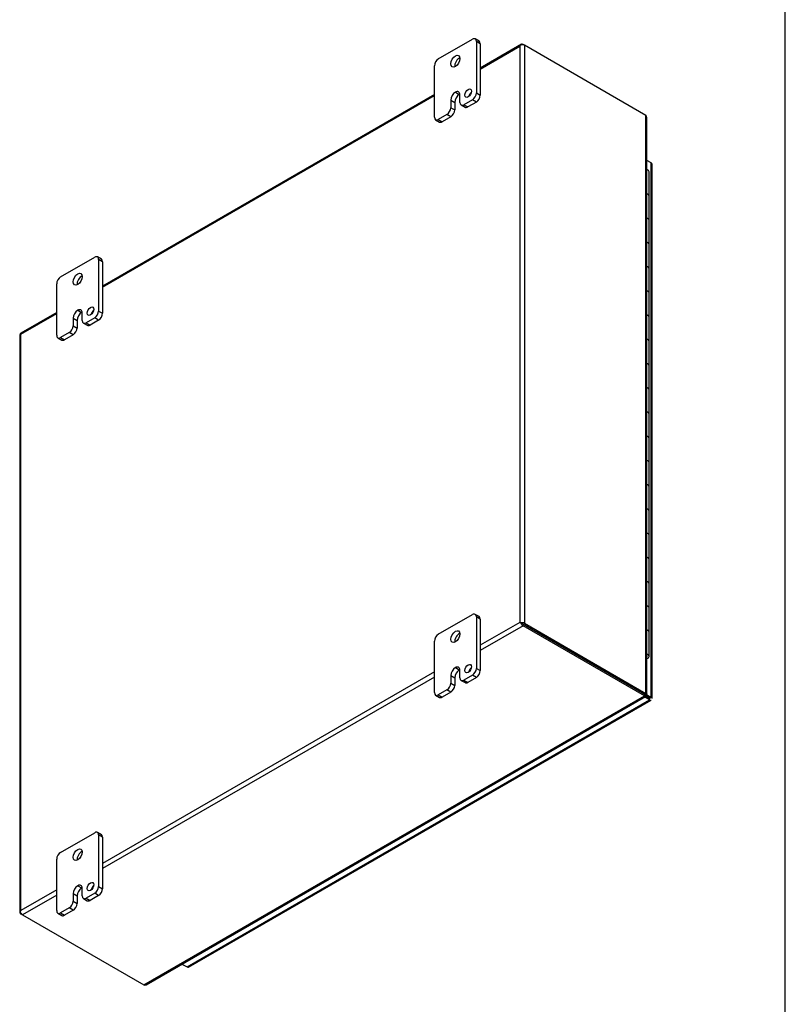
# Model space of a CAD drawing. Header units: inches. Extents: x 1 to 150, y -1 to 99.
# Tile 10 of 11: x 124 to 150, y 30 to 64. Entities that reach past the tile are written whole.
import ezdxf

# ---------------------------------------------------------------- set-up
doc = ezdxf.new("R2010")
doc.units = ezdxf.units.IN
doc.header["$MEASUREMENT"] = 0
for name, color, linetype in [('COM48431', 7, 'Continuous'), ('COM71102-11', 7, 'Continuous'), ('Default', 7, 'Continuous'), ('FET07710', 7, 'Continuous'), ('GSK10080', 7, 'Continuous'), ('HNG10610-20B', 7, 'Continuous'), ('HNG10610-20C', 7, 'Continuous'), ('HNG10620-20P', 7, 'Continuous')]:
    doc.layers.add(name, color=color, linetype=linetype)

# ---------------------------------------------------------------- blocks, each defined once
blk = doc.blocks.new('SE1')
at = {"layer": 'COM48431', "color": 7, "linetype": 'Continuous'}
for p, q in [((140.772, 62.812), (139.386, 62.012)), ((139.386, 61.976), (140.724, 62.748)), ((140.724, 62.748), (140.724, 43.329)), ((140.754, 62.79), (140.754, 62.79)), ((140.826, 62.807), (140.877, 62.778)), ((144.966, 60.416), (140.877, 62.778)), ((140.877, 62.778), (140.877, 43.299)), ((137.84, 61.12), (126.658, 54.664)), ((126.658, 54.627), (137.84, 61.083)), ((144.966, 40.938), (144.966, 60.416)), ((144.998, 40.919), (144.998, 60.347)), ((125.112, 53.771), (123.903, 53.073)), ((123.906, 53.038), (125.112, 53.735)), ((123.874, 53.024), (123.874, 33.545)), ((123.906, 33.619), (123.906, 53.038)), ((140.724, 43.329), (139.386, 42.556)), ((140.826, 43.211), (139.386, 42.38)), ((140.775, 43.299), (140.724, 43.329)), ((140.754, 43.312), (140.826, 43.27)), ((140.754, 43.311), (140.826, 43.27)), ((140.826, 43.27), (144.916, 40.909)), ((144.915, 40.909), (140.826, 43.27)), ((144.915, 40.85), (140.826, 43.211)), ((140.877, 43.299), (144.966, 40.938)), ((137.84, 41.663), (126.658, 35.208)), ((137.84, 41.487), (126.658, 35.031)), ((128.047, 31.111), (144.915, 40.85)), ((128.123, 31.118), (144.948, 40.832)), ((144.897, 40.898), (144.948, 40.869)), ((144.937, 40.882), (144.913, 40.896)), ((144.937, 40.882), (144.913, 40.896)), ((144.915, 40.909), (144.915, 40.85)), ((144.916, 40.909), (144.966, 40.938)), ((144.949, 40.904), (144.925, 40.918)), ((144.949, 40.904), (144.925, 40.918)), ((144.926, 40.923), (144.966, 40.9)), ((144.948, 40.869), (144.937, 40.882)), ((144.966, 40.9), (144.949, 40.904)), ((125.112, 34.315), (123.906, 33.619)), ((125.112, 34.139), (123.957, 33.472)), ((123.885, 33.572), (123.885, 33.572)), ((123.957, 33.472), (123.906, 33.501)), ((123.957, 33.472), (128.047, 31.111))]:
    blk.add_line(p, q, dxfattribs=at)
for centre, start, end in [((144.905, 60.347), 0, 48.6182), ((128.076, 31.198), 251.3818, 300)]:
    blk.add_arc(centre, 0.0923, start, end, dxfattribs=at)
for centre, major_axis, ratio, start_param, end_param in [((140.8, 62.704), (0.076, 0.132), 0.577982, 1.230411, 1.570248), ((140.8, 62.704), (0.076, 0.132), 0.577982, 1.231508, 1.571345), ((140.826, 62.719), (0.054, -0.0935), 0.57735, 2.356194, 3.587154), ((140.8, 62.733), (0.108, 0), 0.57735, 0.785398, 2.016358), ((123.982, 53.024), (0.108, 0), 0.57735, 2.696031, 3.141593), ((123.957, 52.98), (0.054, -0.0935), 0.57735, 3.141593, 3.587154), ((123.982, 52.994), (-0.108, 0.062), 0.000948, 0.445015, 0.784852), ((123.982, 52.994), (-0.108, 0.062), 0.000948, -0.784852, -0.445015), ((140.8, 43.285), (-0.108, 0.062), 0.000948, -1.124689, -0.784852), ((140.8, 43.285), (-0.108, 0.062), 0.000948, 0.784852, 1.124689), ((140.8, 43.255), (0.108, 0), 0.57735, 0.785398, 2.016358), ((140.826, 43.299), (0.054, -0.0935), 0.57735, 4.266828, 5.497787), ((140.8, 43.285), (0.036, -0.0207), 0.000948, 0.785944, 2.356741), ((140.8, 43.285), (0.036, -0.0208), 0.000948, 3.926445, 5.497241), ((123.982, 33.545), (0.108, 0), 0.57735, 2.696031, 3.926991), ((123.982, 33.575), (-0.076, -0.132), 0.577982, 4.712938, 5.052774), ((123.982, 33.575), (-0.076, -0.132), 0.577982, 4.71184, 5.051677), ((123.957, 33.56), (0.054, -0.0935), 0.57735, 4.266828, 5.497787)]:
    blk.add_ellipse(centre, major_axis=major_axis, ratio=ratio, start_param=start_param, end_param=end_param, dxfattribs=at)
for points, knots in [([(144.915, 40.909), (144.915, 40.9), (144.914, 40.896), (144.909, 40.893), (144.905, 40.895), (144.897, 40.898)], [0, 0, 0, 0, 0.5, 0.5, 1, 1, 1, 1]), ([(144.915, 40.85), (144.922, 40.842), (144.928, 40.836), (144.939, 40.83), (144.944, 40.83), (144.951, 40.834), (144.953, 40.838), (144.954, 40.851), (144.952, 40.859), (144.948, 40.869)], [0, 0, 0, 0, 0.25, 0.25, 0.5, 0.5, 0.75, 0.75, 1, 1, 1, 1]), ([(144.916, 40.909), (144.919, 40.911), (144.922, 40.913), (144.925, 40.916), (144.926, 40.918), (144.926, 40.919)], [0, 0, 0, 0, 0.25, 0.25, 0.5, 0.5, 0.5, 0.5]), ([(144.966, 40.938), (144.976, 40.936), (144.984, 40.934), (144.995, 40.927), (144.998, 40.923), (144.998, 40.915), (144.995, 40.911), (144.984, 40.905), (144.976, 40.902), (144.966, 40.9)], [0, 0, 0, 0, 0.25, 0.25, 0.5, 0.5, 0.75, 0.75, 1, 1, 1, 1])]:
    blk.add_open_spline(points, degree=3, knots=knots, dxfattribs=at)
at = {"layer": 'COM71102-11', "color": 7, "linetype": 'Continuous'}
for p, q in [((145.142, 58.817), (144.998, 58.9)), ((145.142, 40.805), (145.142, 58.817)), ((145.173, 40.76), (145.173, 58.773)), ((144.623, 41.078), (144.623, 41.078)), ((144.651, 41.062), (144.651, 41.061)), ((145.091, 40.716), (144.919, 40.815)), ((144.951, 40.856), (145.091, 40.775)), ((145.091, 40.775), (144.951, 40.856)), ((144.973, 40.902), (145.142, 40.805)), ((129.504, 31.717), (145.091, 40.716)), ((129.558, 31.712), (145.145, 40.711)), ((145.116, 40.76), (145.091, 40.775)), ((145.116, 40.76), (145.091, 40.775)), ((129.332, 31.816), (129.504, 31.717))]:
    blk.add_line(p, q, dxfattribs=at)
for centre, major_axis, ratio, start_param, end_param in [((145.065, 58.773), (-0.108, 0), 0.57735, 3.141593, 3.926991), ((145.065, 40.79), (-0.036, 0.0207), 0.000948, 3.142139, 3.927537), ((145.065, 40.79), (-0.036, 0.0208), 0.000948, 2.355648, 3.141046), ((145.091, 40.804), (-0.054, 0.0935), 0.57735, 2.356194, 3.141593), ((145.065, 40.76), (-0.108, 0), 0.57735, 3.141593, 3.926991), ((129.504, 31.805), (-0.054, 0.0935), 0.57735, 2.356194, 3.141593)]:
    blk.add_ellipse(centre, major_axis=major_axis, ratio=ratio, start_param=start_param, end_param=end_param, dxfattribs=at)
at = {"layer": 'FET07710', "color": 7, "linetype": 'Continuous'}
for p, q in [((137.972, 62.319), (139.121, 62.982)), ((139.347, 62.915), (139.215, 62.992)), ((139.254, 62.906), (139.254, 61.171)), ((139.386, 62.829), (139.254, 62.906)), ((139.386, 62.829), (139.386, 61.094)), ((137.84, 60.354), (137.84, 62.089)), ((138.547, 61.196), (138.547, 61.196)), ((138.547, 61.196), (138.679, 61.12)), ((138.547, 61.196), (138.679, 61.119)), ((138.679, 61.12), (138.679, 61.119)), ((138.701, 60.852), (138.701, 61.107)), ((139.254, 61.171), (139.386, 61.094)), ((138.392, 60.929), (138.392, 60.674)), ((138.392, 60.929), (138.525, 60.852)), ((138.525, 60.852), (138.525, 60.597)), ((138.74, 60.766), (138.872, 60.69)), ((139.121, 60.941), (138.834, 60.775)), ((138.834, 60.775), (138.966, 60.699)), ((139.253, 60.865), (138.966, 60.699)), ((139.253, 60.865), (139.121, 60.941)), ((138.26, 60.444), (137.972, 60.278)), ((138.392, 60.368), (138.26, 60.444)), ((138.392, 60.674), (138.525, 60.597)), ((137.878, 60.268), (138.011, 60.192)), ((137.972, 60.278), (138.104, 60.201)), ((138.392, 60.368), (138.104, 60.201)), ((125.244, 54.97), (126.393, 55.634)), ((126.619, 55.567), (126.487, 55.643)), ((126.526, 55.557), (126.526, 53.822)), ((126.658, 55.481), (126.526, 55.557)), ((126.658, 55.481), (126.658, 53.746)), ((125.112, 53.006), (125.112, 54.741)), ((125.819, 53.847), (125.819, 53.847)), ((125.819, 53.847), (125.951, 53.771)), ((125.819, 53.847), (125.951, 53.771)), ((125.951, 53.771), (125.951, 53.771)), ((125.973, 53.503), (125.973, 53.758)), ((126.526, 53.822), (126.658, 53.746)), ((125.665, 53.58), (125.665, 53.325)), ((125.665, 53.58), (125.797, 53.504)), ((125.797, 53.504), (125.797, 53.249)), ((126.393, 53.593), (126.106, 53.427)), ((126.106, 53.427), (126.238, 53.35)), ((126.525, 53.516), (126.238, 53.35)), ((126.525, 53.516), (126.393, 53.593)), ((125.532, 53.095), (125.244, 52.929)), ((125.664, 53.019), (125.532, 53.095)), ((125.665, 53.325), (125.797, 53.249)), ((126.012, 53.417), (126.144, 53.341)), ((125.15, 52.92), (125.283, 52.844)), ((125.244, 52.929), (125.376, 52.853)), ((125.664, 53.019), (125.376, 52.853)), ((137.972, 42.927), (139.121, 43.591)), ((139.347, 43.524), (139.215, 43.6)), ((139.254, 43.514), (139.254, 41.779)), ((139.386, 43.438), (139.254, 43.514)), ((139.386, 43.438), (139.386, 41.703)), ((137.84, 40.962), (137.84, 42.698)), ((138.392, 41.537), (138.392, 41.282)), ((138.392, 41.537), (138.525, 41.461)), ((138.547, 41.804), (138.547, 41.804)), ((138.547, 41.804), (138.679, 41.728)), ((138.547, 41.804), (138.679, 41.728)), ((138.679, 41.728), (138.679, 41.728)), ((138.701, 41.46), (138.701, 41.715)), ((139.121, 41.549), (138.834, 41.383)), ((139.253, 41.473), (139.121, 41.549)), ((139.254, 41.779), (139.386, 41.703)), ((138.392, 41.282), (138.525, 41.205)), ((138.525, 41.461), (138.525, 41.205)), ((138.74, 41.374), (138.872, 41.298)), ((138.834, 41.383), (138.966, 41.307)), ((139.253, 41.473), (138.966, 41.307)), ((137.878, 40.877), (138.011, 40.8)), ((138.26, 41.052), (137.972, 40.886)), ((137.972, 40.886), (138.104, 40.81)), ((138.392, 40.976), (138.104, 40.81)), ((138.392, 40.976), (138.26, 41.052)), ((125.244, 35.579), (126.393, 36.242)), ((126.619, 36.175), (126.487, 36.251)), ((126.526, 36.166), (126.526, 34.43)), ((126.658, 36.089), (126.526, 36.166)), ((126.658, 36.089), (126.658, 34.354)), ((125.112, 33.614), (125.112, 35.349)), ((125.665, 34.188), (125.665, 33.933)), ((125.665, 34.188), (125.797, 34.112)), ((125.819, 34.456), (125.819, 34.455)), ((125.819, 34.456), (125.951, 34.379)), ((125.819, 34.455), (125.951, 34.379)), ((125.951, 34.379), (125.951, 34.379)), ((125.973, 34.111), (125.973, 34.367)), ((126.393, 34.201), (126.106, 34.035)), ((126.525, 34.125), (126.393, 34.201)), ((126.526, 34.43), (126.658, 34.354)), ((125.665, 33.933), (125.797, 33.857)), ((125.797, 34.112), (125.797, 33.857)), ((126.012, 34.026), (126.144, 33.949)), ((126.106, 34.035), (126.238, 33.959)), ((126.525, 34.125), (126.238, 33.959)), ((125.15, 33.528), (125.283, 33.452)), ((125.532, 33.704), (125.244, 33.537)), ((125.244, 33.537), (125.376, 33.461)), ((125.664, 33.627), (125.376, 33.461)), ((125.664, 33.627), (125.532, 33.704))]:
    blk.add_line(p, q, dxfattribs=at)
for centre, major_axis, start_param, end_param in [((139.121, 62.829), (-0.094, -0.162), 2.356194, 3.926991), ((139.253, 62.753), (-0.094, -0.162), 2.356194, 3.141593), ((137.972, 62.166), (0.094, 0.162), 0.785398, 2.356194), ((138.679, 62.166), (0.109, 0.189), 0.649107, 2.492486), ((138.547, 61.018), (0.109, 0.189), 0.785398, 2.356194), ((138.679, 60.941), (0.109, 0.189), 0.785398, 2.356194), ((138.547, 61.018), (-0.109, -0.189), 2.356194, 3.926991), ((138.679, 60.942), (-0.109, -0.189), 3.793313, 3.926991), ((139.11, 61.088), (0.078, 0.135), 1.008936, 2.132657), ((139.121, 61.094), (-0.094, -0.162), 0.785398, 2.356194), ((139.253, 61.018), (0.094, 0.162), 3.926991, 5.497787), ((138.834, 60.928), (0.094, 0.162), 2.356194, 3.926991), ((138.26, 60.597), (-0.094, -0.162), 0.785398, 2.356194), ((138.392, 60.521), (0.094, 0.162), 3.926991, 5.497787), ((138.966, 60.852), (0.094, 0.162), 3.141593, 3.926991), ((137.972, 60.431), (0.094, 0.162), 2.356194, 3.926991), ((138.104, 60.354), (0.094, 0.162), 3.141593, 3.926991), ((126.393, 55.481), (-0.094, -0.162), 2.356194, 3.926991), ((126.525, 55.404), (-0.094, -0.162), 2.356194, 3.141593), ((125.244, 54.817), (0.094, 0.162), 0.785398, 2.356194), ((125.951, 54.818), (0.109, 0.189), 0.649107, 2.492486), ((125.819, 53.669), (0.109, 0.189), 0.785398, 2.356194), ((125.951, 53.593), (0.109, 0.189), 0.785398, 2.356194), ((125.819, 53.669), (-0.109, -0.189), 2.356194, 3.926991), ((125.951, 53.593), (-0.109, -0.189), 3.793313, 3.926991), ((126.382, 53.74), (0.078, 0.135), 1.008936, 2.132657), ((126.393, 53.746), (-0.094, -0.162), 0.785398, 2.356194), ((126.106, 53.58), (0.094, 0.162), 2.356194, 3.926991), ((126.525, 53.669), (0.094, 0.162), 3.926991, 5.497787), ((125.532, 53.248), (-0.094, -0.162), 0.785398, 2.356194), ((125.664, 53.172), (0.094, 0.162), 3.926991, 5.497787), ((126.238, 53.503), (0.094, 0.162), 3.141593, 3.926991), ((125.244, 53.082), (0.094, 0.162), 2.356194, 3.926991), ((125.376, 53.006), (0.094, 0.162), 3.141593, 3.926991), ((139.121, 43.437), (-0.094, -0.162), 2.356194, 3.926991), ((139.253, 43.361), (-0.094, -0.162), 2.356194, 3.141593), ((137.972, 42.774), (0.094, 0.162), 0.785398, 2.356194), ((138.679, 42.774), (0.109, 0.189), 0.649107, 2.492486), ((138.547, 41.626), (-0.109, -0.189), 2.356194, 3.926991), ((138.547, 41.626), (0.109, 0.189), 0.785398, 2.356194), ((138.679, 41.55), (0.109, 0.189), 0.785398, 2.356194), ((138.679, 41.55), (-0.109, -0.189), 3.793313, 3.926991), ((139.11, 41.696), (0.078, 0.135), 1.008936, 2.132657), ((139.121, 41.702), (-0.094, -0.162), 0.785398, 2.356194), ((139.253, 41.626), (0.094, 0.162), 3.926991, 5.497787), ((138.26, 41.205), (-0.094, -0.162), 0.785398, 2.356194), ((138.392, 41.129), (0.094, 0.162), 3.926991, 5.497787), ((138.834, 41.536), (0.094, 0.162), 2.356194, 3.926991), ((138.966, 41.46), (0.094, 0.162), 3.141593, 3.926991), ((137.972, 41.039), (0.094, 0.162), 2.356194, 3.926991), ((138.104, 40.963), (0.094, 0.162), 3.141593, 3.926991), ((126.393, 36.089), (-0.094, -0.162), 2.356194, 3.926991), ((126.525, 36.013), (-0.094, -0.162), 2.356194, 3.141593), ((125.244, 35.426), (0.094, 0.162), 0.785398, 2.356194), ((125.951, 35.426), (0.109, 0.189), 0.649107, 2.492486), ((125.819, 34.277), (0.109, 0.189), 0.785398, 2.356194), ((125.951, 34.201), (0.109, 0.189), 0.785398, 2.356194), ((125.819, 34.278), (-0.109, -0.189), 2.356194, 3.926991), ((125.951, 34.201), (-0.109, -0.189), 3.793313, 3.926991), ((126.382, 34.348), (0.078, 0.135), 1.008936, 2.132657), ((126.393, 34.354), (-0.094, -0.162), 0.785398, 2.356194), ((126.525, 34.278), (0.094, 0.162), 3.926991, 5.497787), ((125.532, 33.857), (-0.094, -0.162), 0.785398, 2.356194), ((125.664, 33.78), (0.094, 0.162), 3.926991, 5.497787), ((126.106, 34.188), (0.094, 0.162), 2.356194, 3.926991), ((126.238, 34.112), (0.094, 0.162), 3.141593, 3.926991), ((125.244, 33.691), (0.094, 0.162), 2.356194, 3.926991), ((125.376, 33.614), (0.094, 0.162), 3.141593, 3.926991)]:
    blk.add_ellipse(centre, major_axis=major_axis, ratio=0.57735, start_param=start_param, end_param=end_param, dxfattribs=at)
for centre, major_axis in [((138.547, 62.242), (0.109, 0.189)), ((138.978, 61.164), (0.078, 0.135)), ((125.819, 54.894), (0.109, 0.189)), ((126.25, 53.816), (0.078, 0.135)), ((138.547, 42.851), (0.109, 0.189)), ((138.978, 41.773), (0.078, 0.135)), ((125.819, 35.502), (0.109, 0.189)), ((126.25, 34.424), (0.078, 0.135))]:
    blk.add_ellipse(centre, major_axis=major_axis, ratio=0.57735, dxfattribs=at)
at = {"layer": 'GSK10080', "color": 7, "linetype": 'Continuous'}
for p, q in [((144.453, 41.175), (144.453, 41.175)), ((144.481, 41.16), (144.481, 41.16)), ((144.481, 41.159), (144.481, 41.159)), ((144.984, 40.837), (144.984, 40.837)), ((145.116, 40.76), (144.984, 40.837)), ((144.984, 40.837), (144.984, 40.837))]:
    blk.add_line(p, q, dxfattribs=at)
at = {"layer": 'HNG10610-20B', "color": 7, "linetype": 'Continuous'}
for p, q in [((145.071, 56.879), (145.071, 57.696)), ((145.071, 55.246), (145.071, 56.063)), ((145.071, 53.613), (145.071, 54.43)), ((145.071, 51.98), (145.071, 52.797)), ((145.071, 50.347), (145.071, 51.164)), ((145.071, 48.714), (145.071, 49.531)), ((145.071, 47.081), (145.071, 47.898)), ((145.071, 45.448), (145.071, 46.265)), ((145.071, 43.815), (145.071, 44.632)), ((145.071, 42.182), (145.071, 42.999))]:
    blk.add_line(p, q, dxfattribs=at)
for centre, major_axis, start_param, end_param in [((144.917, 57.696), (-0.154, 0), 3.141593, 4.157881), ((144.917, 56.879), (-0.154, 0), 3.141593, 4.157881), ((144.917, 56.063), (-0.154, 0), 3.141593, 4.157881), ((144.917, 55.246), (-0.154, 0), 3.141593, 4.157881), ((144.917, 54.43), (-0.154, 0), 3.141593, 4.157881), ((144.917, 53.613), (-0.154, 0), 3.141593, 4.157881), ((144.917, 52.797), (-0.154, 0), 3.141593, 4.157881), ((144.917, 51.98), (-0.154, 0), 3.141593, 4.157881), ((144.917, 51.164), (-0.154, 0), 3.141593, 4.157881), ((144.917, 50.347), (-0.154, 0), 3.141593, 4.157881), ((144.917, 49.531), (-0.154, 0), 3.141593, 4.157881), ((144.917, 48.714), (-0.154, 0), 3.141593, 4.157881), ((144.917, 47.898), (-0.154, 0), 3.141593, 4.157881), ((144.917, 47.081), (-0.154, 0), 3.141593, 4.157881), ((144.917, 46.265), (-0.154, 0), 3.141593, 4.157881), ((144.917, 45.448), (-0.154, 0), 3.141593, 4.157881), ((144.917, 44.632), (-0.154, 0), 3.141593, 4.157881), ((144.917, 43.815), (-0.154, 0), 3.141593, 4.157881), ((144.917, 42.999), (-0.154, 0), 3.141593, 4.157881), ((144.917, 42.182), (-0.154, 0), 2.125304, 4.157881), ((144.917, 42.182), (-0.0937, 0), 2.612966, 3.670219)]:
    blk.add_ellipse(centre, major_axis=major_axis, ratio=0.57735, start_param=start_param, end_param=end_param, dxfattribs=at)
at = {"layer": 'HNG10610-20C', "color": 7, "linetype": 'Continuous'}
for p, q in [((145.071, 57.696), (145.071, 58.512)), ((145.071, 56.063), (145.071, 56.879)), ((145.071, 54.43), (145.071, 55.246)), ((145.071, 52.797), (145.071, 53.613)), ((145.071, 51.164), (145.071, 51.98)), ((145.071, 49.531), (145.071, 50.347)), ((145.071, 47.898), (145.071, 48.714)), ((145.071, 46.265), (145.071, 47.081)), ((145.071, 44.632), (145.071, 45.448)), ((145.071, 42.999), (145.071, 43.815))]:
    blk.add_line(p, q, dxfattribs=at)
for centre in [(144.917, 58.512), (144.917, 57.696), (144.917, 56.879), (144.917, 56.063), (144.917, 55.246), (144.917, 54.43), (144.917, 53.613), (144.917, 52.797), (144.917, 51.98), (144.917, 51.164), (144.917, 50.347), (144.917, 49.531), (144.917, 48.714), (144.917, 47.898), (144.917, 47.081), (144.917, 46.265), (144.917, 45.448), (144.917, 44.632), (144.917, 43.815), (144.917, 42.999)]:
    blk.add_ellipse(centre, major_axis=(0.154, 0), ratio=0.57735, start_param=0, end_param=1.016289, dxfattribs=at)
at = {"layer": 'HNG10620-20P', "color": 7, "linetype": 'Continuous'}
blk.add_ellipse((144.917, 42.182), major_axis=(-0.0937, 0), ratio=0.57735, start_param=2.612966, end_param=3.670219, dxfattribs=at)
blk = doc.blocks.new('BORDER')
at = {"layer": 'Default', "color": 7, "linetype": 'Continuous'}
blk.add_line((0, 0), (0, 27.86), dxfattribs=at)

msp = doc.modelspace()

# ---------------------------------------------------------------- block references
at = {"layer": 'Default', "color": 7, "xscale": 3.56, "yscale": 3.56, "zscale": 3.56}
msp.add_blockref('BORDER', (149.664, 0.311), dxfattribs=at)
at = {"layer": 'Default'}
msp.add_blockref('SE1', (0, 0), dxfattribs=at)

doc.saveas('drawing.dxf')
